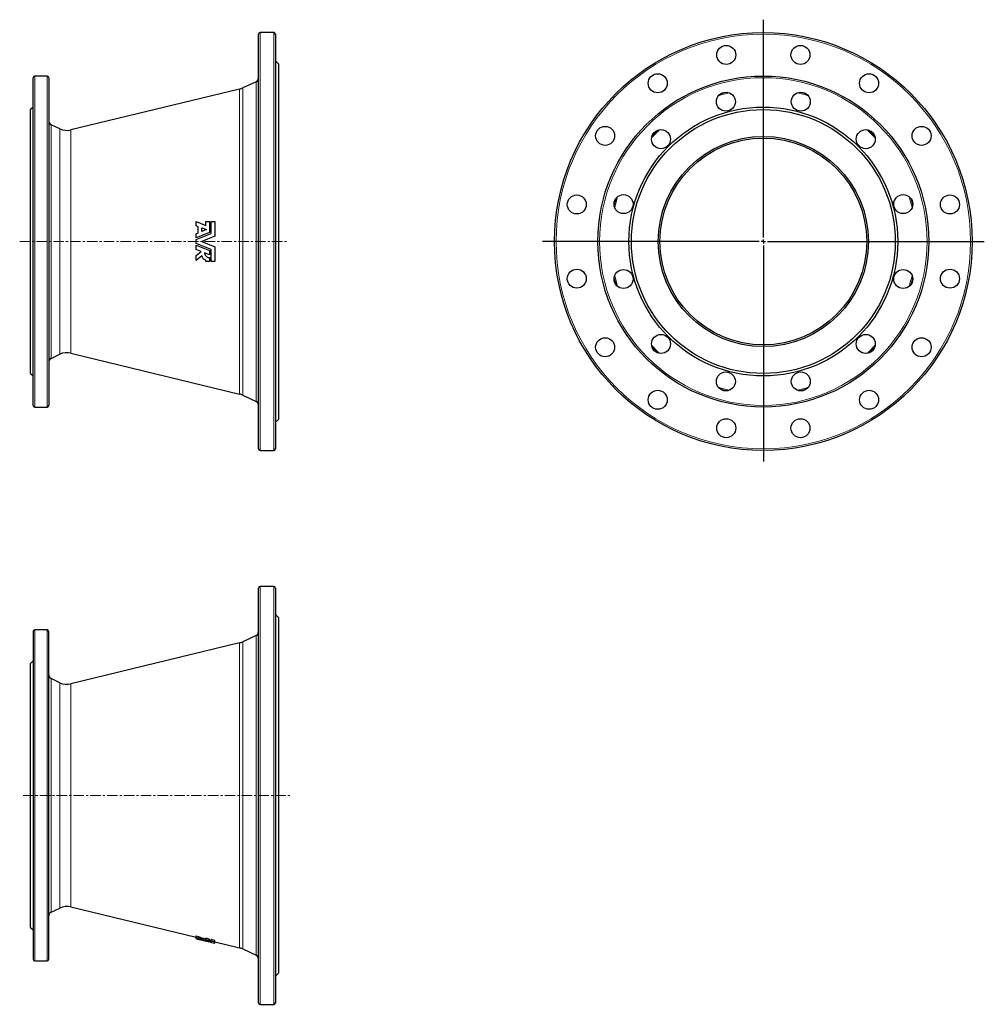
# Model space of a CAD drawing. Header units: millimetres. Extents: x 207 to 1373, y 60 to 1250.
import ezdxf

# ---------------------------------------------------------------- set-up
doc = ezdxf.new("R2010")
doc.units = ezdxf.units.MM
doc.linetypes.add('CENTERX2', pattern=[20.32, 12.7, -2.54, 2.54, -2.54])
doc.layers.add('FORMAT', color=7, linetype='Continuous')

# ---------------------------------------------------------------- blocks, each defined once
blk = doc.blocks.new('SW_CENTERMARKSYMBOL_0')
at = {"layer": 'FORMAT', "color": 0}
for p, q in [((0, 5), (0, 268.1)), ((-5, 0), (-266.9, 0)), ((0, 0), (-2.5, 0)), ((0, 0), (0, 2.5)), ((0, 0), (0, -2.5)), ((0, 0), (2.5, 0)), ((5, 0), (267.1, 0)), ((0, -5), (0, -265.8))]:
    blk.add_line(p, q, dxfattribs=at)

msp = doc.modelspace()

# ---------------------------------------------------------------- linework, layer by layer
at = {"color": 7, "linetype": 'Continuous', "lineweight": 25}
for p, q in [((495.3, 731.8), (495.3, 1232.8)), ((513.8, 1234.8), (497.3, 1234.8)), ((515.8, 1232.8), (515.8, 982.3)), ((519.8, 1196.8), (515.8, 1200.8)), ((519.8, 982.3), (519.8, 1196.8)), ((222.8, 784.3), (222.8, 1180.3)), ((239.8, 1182.3), (224.8, 1182.3)), ((241.8, 1180.3), (241.8, 982.3)), ((472.5, 1166.5), (268.5, 1117.1)), ((492.4, 1175.4), (476.2, 1167.9)), ((222.8, 1144.8), (219.8, 1141.8)), ((219.8, 982.3), (219.8, 1141.8)), ((255.3, 1118.4), (244.7, 1123.4)), ((419.8, 1001.2), (419.8, 1006.3)), ((419.8, 1006.3), (431.5, 1001.8)), ((422.3, 1000.2), (419.8, 1001.2)), ((422.3, 992.8), (422.3, 1000.2)), ((431.5, 1001.8), (431.5, 1006.3)), ((431.5, 1006.3), (436.1, 1006.3)), ((436.1, 1006.3), (436.1, 993.2)), ((437.9, 992), (437.9, 1006.3)), ((437.9, 1006.3), (442.7, 1006.3)), ((442.7, 1006.3), (442.7, 988.8)), ((436.1, 993.2), (419.8, 986.6)), ((419.8, 991.7), (422.3, 992.8)), ((419.8, 984.6), (437.9, 992)), ((419.8, 986.6), (419.8, 991.7)), ((426.7, 999), (432.3, 996.8)), ((426.7, 994.5), (426.7, 999)), ((432.3, 996.8), (426.7, 994.5)), ((442.7, 988.8), (426.7, 982.3)), ((219.8, 822.8), (219.8, 982.3)), ((241.8, 982.3), (241.8, 784.3)), ((419.8, 979.9), (419.8, 984.6)), ((437.9, 972.5), (419.8, 979.9)), ((419.8, 972.8), (419.8, 977.9)), ((419.8, 977.9), (436.1, 971.3)), ((426.7, 982.3), (442.7, 975.7)), ((515.8, 982.3), (515.8, 731.8)), ((519.8, 767.8), (519.8, 982.3)), ((426.2, 970.2), (419.8, 972.8)), ((419.8, 965.3), (426.2, 970.2)), ((419.8, 959.4), (419.8, 965.3)), ((427, 964.9), (419.8, 959.4)), ((436.1, 966.1), (430.1, 968.6)), ((436.1, 971.3), (436.1, 966.1)), ((437.9, 958.3), (437.9, 972.5)), ((442.7, 975.7), (442.6, 958.3)), ((431.5, 958.3), (431.5, 959.6)), ((436.1, 958.3), (431.5, 958.3)), ((436.1, 962.8), (436.1, 958.3)), ((442.6, 958.3), (437.9, 958.3)), ((244.7, 841.1), (255.3, 846.1)), ((268.5, 847.4), (472.5, 798)), ((219.8, 822.8), (222.8, 819.8)), ((476.2, 796.7), (492.4, 789.1)), ((224.8, 782.3), (239.8, 782.3)), ((515.8, 763.8), (519.8, 767.8)), ((497.3, 729.8), (513.8, 729.8)), ((495.3, 62.4), (495.3, 563.4)), ((513.8, 565.4), (497.3, 565.4)), ((515.8, 563.4), (515.8, 62.4)), ((519.8, 527.4), (515.8, 531.4)), ((519.8, 98.4), (519.8, 527.4)), ((239.8, 512.9), (224.8, 512.9)), ((222.8, 510.9), (222.8, 114.9)), ((241.8, 114.9), (241.8, 510.9)), ((492.4, 506.1), (476.2, 498.5)), ((472.5, 497.2), (268.5, 447.8)), ((222.8, 475.4), (219.8, 472.4)), ((219.8, 153.4), (219.8, 472.4)), ((255.3, 449.1), (244.7, 454.1)), ((244.7, 171.8), (255.3, 176.8)), ((268.5, 178.1), (419.8, 141.4)), ((219.8, 153.4), (222.8, 150.4)), ((419.8, 141.5), (419.8, 143.1)), ((419.8, 140.9), (419.8, 142.5)), ((419.8, 140.1), (419.8, 141.7)), ((419.8, 139.9), (419.8, 141.5)), ((419.8, 139.9), (419.8, 141.4)), ((419.8, 139.9), (419.8, 141.4)), ((419.8, 140.1), (419.8, 141.4)), ((419.8, 139.9), (419.8, 141.4)), ((419.8, 140.7), (419.8, 141.4)), ((419.8, 141.4), (419.8, 141.4)), ((419.8, 139.9), (426.7, 138.2)), ((422.3, 139.6), (422.3, 140.2)), ((436.1, 139.1), (431.5, 140.2)), ((431.5, 138.7), (431.5, 140.2)), ((431.5, 138.1), (431.5, 139.7)), ((431.5, 138.7), (436.1, 137.6)), ((436.1, 137.6), (436.1, 139.1)), ((442.7, 137.5), (437.9, 138.7)), ((437.9, 137.1), (437.9, 138.7)), ((437.9, 135.7), (437.9, 137.3)), ((437.9, 137.1), (442.7, 135.9)), ((442.7, 135.9), (442.7, 137.5)), ((442.7, 135.9), (472.5, 128.6)), ((476.2, 127.3), (492.4, 119.8)), ((224.8, 112.9), (239.8, 112.9)), ((515.8, 94.4), (519.8, 98.4)), ((497.3, 60.4), (513.8, 60.4))]:
    msp.add_line(p, q, dxfattribs=at)
at = {"color": 8, "linetype": 'Continuous', "lineweight": 18}
for p, q in [((497.3, 1234.8), (497.3, 729.8)), ((513.8, 982.3), (513.8, 1234.8)), ((224.8, 1182.3), (224.8, 782.3)), ((239.8, 982.3), (239.8, 1182.3)), ((472.5, 798), (472.5, 1166.5)), ((476.2, 1167.9), (476.2, 796.7)), ((492.4, 789.1), (492.4, 1175.4)), ((244.7, 1123.4), (244.7, 982.3)), ((255.3, 982.3), (255.3, 1118.4)), ((268.5, 1117.1), (268.5, 847.4)), ((239.8, 782.3), (239.8, 982.3)), ((244.7, 982.3), (244.7, 841.1)), ((255.3, 846.1), (255.3, 982.3)), ((513.8, 729.8), (513.8, 982.3)), ((497.3, 565.4), (497.3, 60.4)), ((513.8, 60.4), (513.8, 565.4)), ((224.8, 512.9), (224.8, 112.9)), ((239.8, 112.9), (239.8, 512.9)), ((492.4, 119.8), (492.4, 506.1)), ((472.5, 128.6), (472.5, 497.2)), ((476.2, 498.5), (476.2, 127.3)), ((244.7, 454.1), (244.7, 171.8)), ((255.3, 176.8), (255.3, 449.1)), ((268.5, 447.8), (268.5, 178.1))]:
    msp.add_line(p, q, dxfattribs=at)
at = {"color": 8, "linetype": 'Continuous', "lineweight": 18, "flags": 128}
for points in [[(1053.1, 1160.3), (1057.5, 1161.5), (1061.9, 1162.7)], [(1149.1, 1162.7), (1153.6, 1161.5), (1158, 1160.3)], [(971.1, 1110.2), (974.3, 1113.5), (977.6, 1116.7)], [(1233.5, 1116.7), (1236.8, 1113.5), (1240, 1110.2)], [(925.1, 1025.8), (926.3, 1030.3), (927.5, 1034.7)], [(1283.6, 1034.7), (1284.8, 1030.3), (1285.9, 1025.8)], [(927.5, 929.8), (926.3, 934.2), (925.1, 938.7)], [(1285.9, 938.7), (1284.8, 934.2), (1283.6, 929.8)], [(977.6, 847.8), (974.3, 851), (971.1, 854.3)], [(1240, 854.3), (1236.8, 851), (1233.5, 847.8)], [(1061.9, 801.8), (1057.5, 803), (1053.1, 804.2)], [(1158, 804.2), (1153.6, 803), (1149.1, 801.8)]]:
    msp.add_lwpolyline(points, dxfattribs=at)
at = {"color": 7, "linetype": 'Continuous', "lineweight": 25}
for centre, radius in [((1105.5, 982.3), 252.5), ((1060.7, 1207.8), 11.5), ((1150.4, 1207.8), 11.5), ((1105.5, 982.3), 200), ((977.8, 1173.5), 11.5), ((1233.3, 1173.5), 11.5), ((1060.2, 1151.3), 11.5), ((1150.8, 1151.3), 11.5), ((1105.5, 982.3), 162.5), ((1105.5, 982.3), 159.5), ((914.3, 1110), 11.5), ((1296.8, 1110), 11.5), ((981.8, 1106), 11.5), ((1105.5, 982.3), 127), ((1105.5, 982.3), 125), ((1229.3, 1106), 11.5), ((880, 1027.1), 11.5), ((936.5, 1027.5), 11.5), ((1274.6, 1027.5), 11.5), ((1331.1, 1027.1), 11.5), ((880, 937.4), 11.5), ((936.5, 937), 11.5), ((1274.6, 937), 11.5), ((1331.1, 937.4), 11.5), ((981.8, 858.5), 11.5), ((1229.3, 858.5), 11.5), ((914.3, 854.5), 11.5), ((1296.8, 854.5), 11.5), ((1060.2, 813.2), 11.5), ((1150.8, 813.2), 11.5), ((977.8, 791), 11.5), ((1233.3, 791), 11.5), ((1060.7, 756.7), 11.5), ((1150.4, 756.7), 11.5)]:
    msp.add_circle(centre, radius, dxfattribs=at)
at = {"color": 8, "linetype": 'Continuous', "lineweight": 18}
for radius in [250.5, 198]:
    msp.add_circle((1105.5, 982.3), radius, dxfattribs=at)
at = {"color": 7, "linetype": 'Continuous', "lineweight": 25}
for centre, radius, start, end in [((497.3, 1232.8), 2, 90, 180), ((513.8, 1232.8), 2, 0, 90), ((224.8, 1180.3), 2, 90, 180), ((239.8, 1180.3), 2, 0, 90), ((490.3, 1179.9), 5, 295, 0), ((467.8, 1186), 20, 283.6209, 295), ((246.8, 1127.9), 5, 180, 245), ((263.8, 1136.6), 20, 245, 283.6209), ((263.8, 827.9), 20, 76.3791, 115), ((246.8, 836.6), 5, 115, 180), ((467.8, 778.5), 20, 65, 76.3791), ((490.3, 784.6), 5, 0, 65), ((224.8, 784.3), 2, 180, 270), ((239.8, 784.3), 2, 270, 0), ((497.3, 731.8), 2, 180, 270), ((513.8, 731.8), 2, 270, 0), ((497.3, 563.4), 2, 90, 180), ((513.8, 563.4), 2, 0, 90), ((224.8, 510.9), 2, 90, 180), ((239.8, 510.9), 2, 0, 90), ((490.3, 510.6), 5, 295, 0), ((467.8, 516.7), 20, 283.6209, 295), ((246.8, 458.6), 5, 180, 245), ((263.8, 467.2), 20, 245, 283.6209), ((263.8, 158.6), 20, 76.3791, 115), ((246.8, 167.3), 5, 115, 180), ((467.8, 109.2), 20, 65, 76.3791), ((490.3, 115.3), 5, 0, 65), ((224.8, 114.9), 2, 180, 270), ((239.8, 114.9), 2, 270, 0), ((497.3, 62.4), 2, 180, 270), ((513.8, 62.4), 2, 270, 0)]:
    msp.add_arc(centre, radius, start, end, dxfattribs=at)
at = {"color": 8, "linetype": 'Continuous', "lineweight": 18}
for start, end in [(102.8371, 107.1629), (72.8371, 77.1629), (132.8371, 137.1629), (42.8371, 47.1629), (162.8371, 167.1629), (12.8371, 17.1629), (192.8371, 197.1629), (342.8371, 347.1629), (222.8371, 227.1629), (312.8371, 317.1629), (252.8371, 257.1629), (282.8371, 287.1629)]:
    msp.add_arc((1105.5, 982.3), 184.3, start, end, dxfattribs=at)
at = {"color": 7, "linetype": 'Continuous', "lineweight": 25}
for centre, major_axis, ratio, start_param, end_param in [((419.8, 312.9), (0, 171.5), 0.00006, 3.252105, 3.281959), ((992.3, 312.9), (808.1, 0), 0.297808, 3.925039, 3.945373), ((419.8, 312.9), (0, 171.5), 0.00006, 3.167029, 3.19691), ((996.5, 312.9), (814.8, 0), 0.297808, 3.925937, 3.946089), ((419.8, 312.9), (0, 173.1), 0.00006, 3.251115, 3.280699), ((419.8, 312.9), (0, 171.5), 0.00006, 3.141578, 3.155517), ((419.8, 312.9), (0, 173.1), 0.00006, 3.009122, 3.043667), ((974.5, 312.9), (800.9, 0), 0.297808, 3.947219, 3.951563), ((419.8, 312.9), (0, 173.1), 0.00006, 3.166802, 3.196416), ((775.7, 312.9), (637, 0), 0.327099, 4.119608, 4.124359), ((419.8, 312.9), (0, 173.1), 0.00006, 3.086741, 3.116354), ((795.1, 312.9), (648.6, 0), 0.327099, 4.095231, 4.125696), ((419.8, 312.9), (0, 173.1), 0.00006, 3.127764, 3.155392), ((802.7, 312.9), (653.1, 0), 0.327099, 4.085955, 4.119787), ((422.3, 312.9), (0, 173.7), 0.00006, 3.202126, 3.24514), ((976.7, 312.9), (802.2, 0), 0.297808, 3.956962, 3.966658), ((426.7, 312.9), (0, 174.7), 0.00006, 3.211901, 3.237741), ((775.7, 312.9), (637, 0), 0.327099, 4.132531, 4.143169), ((822.4, 312.9), (664.8, 0), 0.327099, 4.074807, 4.104439), ((431.5, 312.9), (0, 174.4), 0.00006, 3.253662, 3.279655), ((431.5, 312.9), (0, 175.9), 0.00006, 3.252675, 3.278436), ((799.2, 312.9), (647.2, 0), 0.327099, 4.116781, 4.120189), ((436.1, 312.9), (0, 177), 0.00006, 3.20373, 3.277572), ((437.9, 312.9), (0, 175.9), 0.00006, 3.197115, 3.278428), ((437.9, 312.9), (0, 177.5), 0.00006, 3.196631, 3.27723), ((442.7, 312.9), (0, 178.6), 0.00006, 3.178051, 3.27635)]:
    msp.add_ellipse(centre, major_axis=major_axis, ratio=ratio, start_param=start_param, end_param=end_param, dxfattribs=at)
for points, knots in [([(431.5, 959.6), (430.9, 959.8), (430.4, 960.1), (429.7, 960.6), (429.5, 960.8), (429, 961.2), (428.8, 961.4), (428.4, 961.9), (428.2, 962.1), (427.9, 962.6), (427.8, 962.9), (427.4, 963.7), (427.2, 964.3), (427, 964.9)], [0, 0, 0, 0, 0.25, 0.25, 0.375, 0.375, 0.5, 0.5, 0.625, 0.625, 0.75, 0.75, 1, 1, 1, 1]), ([(430.1, 968.6), (430.2, 968.2), (430.2, 967.8), (430.3, 967.2), (430.4, 967), (430.5, 966.7), (430.6, 966.5), (430.8, 966), (431, 965.6), (431.4, 965), (431.7, 964.7), (432.3, 964.2), (432.5, 964), (433.2, 963.6), (433.5, 963.4), (434.2, 963.1), (434.6, 963), (435.3, 962.9), (435.7, 962.8), (436.1, 962.8)], [0, 0, 0, 0, 0.125, 0.125, 0.1875, 0.1875, 0.25, 0.25, 0.375, 0.375, 0.5, 0.5, 0.625, 0.625, 0.75, 0.75, 0.875, 0.875, 1, 1, 1, 1])]:
    msp.add_open_spline(points, degree=3, knots=knots, dxfattribs=at)
at = {"layer": 'FORMAT', "linetype": 'CENTERX2', "lineweight": 18}
for p, q in [((206.7, 982.3), (529.6, 982.3)), ((210.7, 312.9), (534.2, 312.9))]:
    msp.add_line(p, q, dxfattribs=at)

# ---------------------------------------------------------------- block references
at = {"layer": 'FORMAT'}
msp.add_blockref('SW_CENTERMARKSYMBOL_0', (1105.5, 982.3), dxfattribs=at)

doc.saveas('drawing.dxf')
